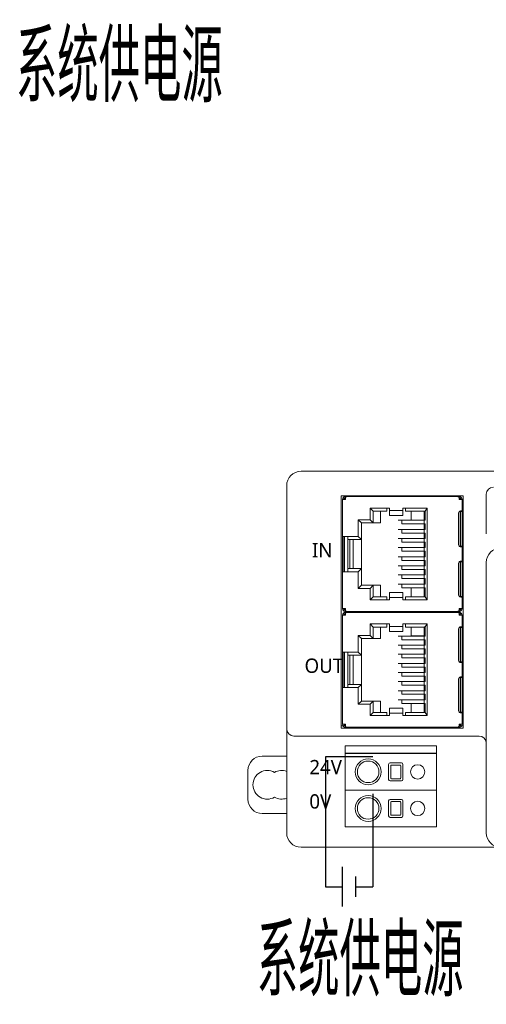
# Model space of a CAD drawing. Header units: millimetres. Extents: x 2293 to 4250, y -591 to 894.
# Tile 4 of 117: x 3946 to 4011, y -273 to -136. Entities that reach past the tile are written whole.
import ezdxf

# ---------------------------------------------------------------- set-up
doc = ezdxf.new("R2010")
doc.units = ezdxf.units.MM
doc.layers.add('1', color=7, linetype='Continuous', lineweight=13)
doc.styles.add('汉字标准样式', font='gbenor.shx', dxfattribs={"width": 0.8, "height": 5, "bigfont": 'gbcbig.shx'})

msp = doc.modelspace()

# ---------------------------------------------------------------- linework, layer by layer
at = {"color": 1}
for p, q in [((3995.25, -238.29), (3988.67, -238.29)), ((3988.67, -238.29), (3988.67, -256.41)), ((3995.25, -243.46), (3995.25, -256.41)), ((3988.67, -256.41), (3990.99, -256.41)), ((3992.88, -256.41), (3995.25, -256.41))]:
    msp.add_line(p, q, dxfattribs=at)
for p, q in [((3990.99, -253.66), (3990.99, -259.15)), ((3992.88, -254.98), (3992.88, -257.83))]:
    msp.add_line(p, q)
at = {"layer": '1', "color": 92, "linetype": 'Continuous', "lineweight": 13}
for p, q in [((3985.27, -198.5), (4083.67, -198.5)), ((3991.05, -207.57), (3991.05, -202.43)), ((3991.65, -202.03), (4007.1, -202.03)), ((3999.47, -203.98), (3997.57, -203.98)), ((4000.62, -205.31), (4000.62, -204.07)), ((3992.07, -208), (3992.07, -212.06)), ((4007.7, -211.1), (4007.7, -208.94)), ((3991.05, -217.63), (3991.05, -212.49)), ((4000.62, -215.98), (4000.62, -214.74)), ((4007.1, -218.03), (3991.65, -218.03)), ((4000.62, -221.45), (4000.62, -220.21)), ((3992.07, -224.14), (3992.07, -228.2)), ((4007.7, -227.24), (4007.7, -225.08)), ((3991.05, -233.77), (3991.05, -228.63)), ((4000.62, -232.12), (4000.62, -230.88)), ((3983.27, -236.4), (3983.27, -248.9)), ((4003.62, -236.75), (3991.92, -236.75)), ((3991.92, -237.8), (4003.62, -237.8)), ((3997.67, -239.15), (3999.27, -239.15)), ((3997.77, -239.55), (3997.77, -241.25)), ((3999.07, -239.45), (3997.87, -239.45)), ((3997.87, -239.45), (3999.07, -239.45)), ((3999.17, -241.25), (3999.17, -239.55)), ((3999.47, -239.35), (3999.47, -241.45)), ((3999.07, -241.35), (3997.87, -241.35)), ((3997.87, -241.35), (3999.07, -241.35)), ((3999.27, -241.65), (3997.67, -241.65)), ((3997.67, -244.25), (3999.27, -244.25)), ((3997.77, -244.65), (3997.77, -246.35)), ((3999.07, -244.55), (3997.87, -244.55)), ((3997.87, -244.55), (3999.07, -244.55)), ((3999.17, -246.35), (3999.17, -244.65)), ((3999.07, -246.45), (3997.87, -246.45)), ((3997.87, -246.45), (3999.07, -246.45)), ((3985.27, -250.9), (4010.24, -250.9))]:
    msp.add_line(p, q, dxfattribs=at)
at = {"layer": '1', "color": 7, "linetype": 'Continuous', "lineweight": 18}
for p, q in [((3985.27, -198.5), (4083.67, -198.5)), ((3983.27, -234.4), (3983.27, -200.5)), ((4011.07, -207.2), (4011.07, -201.7)), ((3990.87, -234.3), (3990.87, -201.9)), ((4007.87, -201.9), (3990.87, -201.9)), ((3991.05, -202.43), (3991.45, -202.43)), ((3991.05, -202.43), (3991.05, -207.57)), ((3991.31, -202.28), (3991.16, -202.14)), ((3991.45, -202.03), (3991.66, -202.03)), ((3991.45, -202.14), (3991.45, -202.03)), ((3991.45, -202.43), (3991.45, -202.14)), ((4007.09, -202.03), (3991.66, -202.03)), ((4007.09, -202.03), (4007.3, -202.03)), ((4007.3, -202.03), (4007.3, -202.14)), ((4007.3, -202.14), (4007.3, -202.43)), ((4007.3, -202.43), (4007.7, -202.43)), ((4007.58, -202.14), (4007.44, -202.28)), ((4007.7, -204.11), (4007.7, -202.43)), ((4007.87, -234.3), (4007.87, -201.9)), ((3994.89, -203.64), (3995.32, -204.07)), ((3994.89, -203.64), (3994.89, -205.24)), ((3997.57, -203.64), (3994.89, -203.64)), ((3995.32, -205.67), (3995.32, -204.07)), ((3995.32, -204.07), (3997.22, -204.07)), ((3996.32, -204.07), (3996.32, -205.67)), ((3997.22, -203.64), (3997.22, -204.07)), ((3997.57, -204.03), (3997.57, -203.64)), ((3997.57, -204.66), (3997.57, -204.03)), ((3999.47, -203.64), (3999.47, -204.03)), ((4002.85, -203.64), (3999.47, -203.64)), ((3999.47, -204.03), (3999.47, -204.66)), ((3999.82, -204.07), (3999.82, -203.64)), ((3999.82, -204.07), (4002.42, -204.07)), ((4000.62, -204.07), (4000.62, -205.31)), ((4002.42, -204.05), (4002.58, -204.05)), ((4002.42, -204.05), (4002.42, -204.07)), ((4002.42, -205.33), (4002.42, -204.07)), ((4002.85, -203.64), (4002.58, -204.05)), ((4002.58, -204.05), (4002.58, -205.33)), ((4002.85, -216.41), (4002.85, -203.64)), ((4007.21, -204.33), (4007.21, -208.73)), ((4007.42, -209.02), (4007.42, -204.03)), ((4007.5, -204.33), (4007.5, -204.11)), ((4007.5, -204.11), (4007.7, -204.11)), ((4007.5, -204.33), (4007.5, -208.73)), ((4007.7, -204.11), (4007.7, -204.33)), ((4007.7, -208.73), (4007.7, -204.33)), ((3993.67, -205.67), (3993.24, -205.24)), ((3993.24, -205.24), (3993.24, -207.57)), ((3994.89, -205.24), (3993.24, -205.24)), ((3993.67, -205.67), (3995.32, -205.67)), ((3993.67, -208), (3993.67, -205.67)), ((3995.32, -205.67), (3994.89, -205.24)), ((3995.32, -205.67), (3996.32, -205.67)), ((3997.57, -204.66), (3997.57, -204.67)), ((3997.57, -204.67), (3999.47, -204.67)), ((3998.81, -205.33), (4002.42, -205.33)), ((3999.32, -205.83), (3999.32, -205.33)), ((3999.32, -205.83), (4002.42, -205.83)), ((4002.42, -205.83), (3999.32, -205.83)), ((3999.47, -204.67), (3999.47, -204.66)), ((4000.02, -205.83), (4000.02, -205.83)), ((4000.75, -205.31), (4000.62, -205.31)), ((4000.62, -205.83), (4000.62, -205.83)), ((4002.3, -205.31), (4000.75, -205.31)), ((4002.42, -205.31), (4002.3, -205.31)), ((4002.42, -205.33), (4002.58, -205.33)), ((4002.42, -205.33), (4002.42, -205.83)), ((4002.58, -205.83), (4002.42, -205.83)), ((4002.42, -206.6), (4002.42, -205.83)), ((4002.58, -205.83), (4002.58, -206.6)), ((3998.81, -206.6), (4002.58, -206.6)), ((3999.32, -207.1), (3999.32, -206.6)), ((3999.32, -207.1), (4002.42, -207.1)), ((4002.42, -207.1), (3999.32, -207.1)), ((4002.42, -206.6), (4002.58, -206.6)), ((4002.42, -206.6), (4002.42, -207.1)), ((4002.58, -207.1), (4002.42, -207.1)), ((4002.42, -207.87), (4002.42, -207.1)), ((4002.58, -207.1), (4002.58, -207.87)), ((3991.05, -212.49), (3991.05, -207.57)), ((3991.45, -207.57), (3991.05, -207.57)), ((3991.25, -207.57), (3991.25, -212.49)), ((3991.32, -207.57), (3991.32, -212.49)), ((3993.24, -207.57), (3991.45, -207.57)), ((3991.77, -212.48), (3991.77, -207.57)), ((3991.78, -208), (3993.67, -208)), ((3992.07, -212.06), (3992.07, -208)), ((3992.52, -212.06), (3992.52, -208)), ((3993.67, -208), (3993.24, -207.57)), ((3993.67, -212.06), (3993.67, -208)), ((3998.81, -207.87), (4002.58, -207.87)), ((3999.32, -208.37), (3999.32, -207.87)), ((4002.42, -208.37), (3999.32, -208.37)), ((3999.32, -208.37), (4002.42, -208.37)), ((4002.42, -207.87), (4002.58, -207.87)), ((4002.42, -207.87), (4002.42, -208.37)), ((4002.58, -208.37), (4002.42, -208.37)), ((4002.42, -209.14), (4002.42, -208.37)), ((4002.58, -208.37), (4002.58, -209.14)), ((3998.81, -209.14), (4002.58, -209.14)), ((3999.32, -209.64), (3999.32, -209.14)), ((4002.42, -209.64), (3999.32, -209.64)), ((3999.32, -209.64), (4002.42, -209.64)), ((4002.42, -209.14), (4002.58, -209.14)), ((4002.42, -209.14), (4002.42, -209.64)), ((4002.58, -209.64), (4002.42, -209.64)), ((4002.42, -210.41), (4002.42, -209.64)), ((4002.58, -209.64), (4002.58, -210.41)), ((4007.5, -208.94), (4007.5, -208.73)), ((4007.7, -208.94), (4007.5, -208.94)), ((4007.7, -208.73), (4007.7, -208.94)), ((4007.7, -211.11), (4007.7, -208.94)), ((3998.81, -210.41), (4002.58, -210.41)), ((3999.32, -210.91), (3999.32, -210.41)), ((4002.42, -210.91), (3999.32, -210.91)), ((4002.42, -210.91), (3999.32, -210.91)), ((4002.42, -210.41), (4002.58, -210.41)), ((4002.42, -210.41), (4002.42, -210.91)), ((4002.58, -210.91), (4002.42, -210.91)), ((4002.42, -211.68), (4002.42, -210.91)), ((4002.58, -210.91), (4002.58, -211.68)), ((4007.21, -215.73), (4007.21, -211.33)), ((4007.42, -216), (4007.42, -211.06)), ((4007.5, -211.33), (4007.5, -211.11)), ((4007.5, -211.11), (4007.7, -211.11)), ((4007.5, -215.73), (4007.5, -211.33)), ((4007.7, -211.11), (4007.7, -211.33)), ((4007.7, -211.33), (4007.7, -215.73)), ((4011.07, -211.2), (4011.07, -248.9)), ((3991.05, -212.49), (3991.45, -212.49)), ((3991.05, -212.49), (3991.05, -217.63)), ((3991.45, -212.49), (3993.24, -212.49)), ((3993.67, -212.06), (3991.78, -212.06)), ((3993.24, -212.49), (3993.67, -212.06)), ((3993.24, -212.49), (3993.24, -214.82)), ((3993.67, -214.39), (3993.67, -212.06)), ((3998.81, -211.68), (4002.58, -211.68)), ((3999.32, -212.18), (3999.32, -211.68)), ((4002.42, -212.18), (3999.32, -212.18)), ((4002.42, -212.18), (3999.32, -212.18)), ((4002.42, -211.68), (4002.58, -211.68)), ((4002.42, -211.68), (4002.42, -212.18)), ((4002.58, -212.18), (4002.42, -212.18)), ((4002.42, -212.95), (4002.42, -212.18)), ((4002.58, -212.18), (4002.58, -212.95)), ((3998.81, -212.95), (4002.58, -212.95)), ((3999.32, -213.45), (3999.32, -212.95)), ((4002.42, -213.45), (3999.32, -213.45)), ((4002.42, -213.45), (3999.32, -213.45)), ((4002.42, -212.95), (4002.58, -212.95)), ((4002.42, -212.95), (4002.42, -213.45)), ((4002.58, -213.45), (4002.42, -213.45)), ((4002.42, -214.22), (4002.42, -213.45)), ((4002.58, -213.45), (4002.58, -214.22)), ((3993.24, -214.82), (3993.67, -214.39)), ((3993.24, -214.82), (3994.89, -214.82)), ((3995.32, -214.39), (3993.67, -214.39)), ((3994.89, -214.82), (3995.32, -214.39)), ((3994.89, -214.82), (3994.89, -216.41)), ((3995.32, -214.39), (3996.32, -214.39)), ((3995.32, -215.98), (3995.32, -214.39)), ((3996.32, -215.98), (3996.32, -214.39)), ((3999.47, -215.38), (3997.57, -215.38)), ((3997.57, -215.38), (3997.57, -215.39)), ((3997.57, -216.02), (3997.57, -215.39)), ((3998.81, -214.22), (4002.58, -214.22)), ((3999.32, -214.72), (3999.32, -214.22)), ((4002.42, -214.72), (3999.32, -214.72)), ((4002.42, -214.72), (3999.32, -214.72)), ((3999.47, -215.39), (3999.47, -215.38)), ((3999.47, -215.39), (3999.47, -216.02)), ((4000.02, -214.72), (4000.02, -214.72)), ((4000.62, -214.72), (4000.62, -214.72)), ((4000.62, -214.74), (4000.75, -214.74)), ((4000.62, -214.74), (4000.62, -215.98)), ((4000.75, -214.74), (4002.3, -214.74)), ((4002.3, -214.74), (4002.42, -214.74)), ((4002.42, -214.22), (4002.58, -214.22)), ((4002.42, -214.22), (4002.42, -214.72)), ((4002.58, -214.72), (4002.42, -214.72)), ((4002.42, -215.98), (4002.42, -214.72)), ((4002.58, -214.72), (4002.58, -216)), ((3995.32, -215.98), (3994.89, -216.41)), ((3994.89, -216.41), (3997.57, -216.41)), ((3997.22, -215.98), (3995.32, -215.98)), ((3997.22, -215.98), (3997.22, -216.41)), ((3997.57, -216.41), (3997.57, -216.02)), ((3997.57, -216.08), (3999.47, -216.08)), ((3999.47, -216.02), (3999.47, -216.41)), ((3999.47, -216.41), (4002.85, -216.41)), ((3999.82, -216.41), (3999.82, -215.98)), ((4002.42, -215.98), (3999.82, -215.98)), ((4002.42, -215.98), (4002.42, -216)), ((4002.58, -216), (4002.42, -216)), ((4002.58, -216), (4002.85, -216.41)), ((4007.5, -215.94), (4007.5, -215.73)), ((4007.7, -215.94), (4007.5, -215.94)), ((4007.7, -215.73), (4007.7, -215.94)), ((4007.7, -217.63), (4007.7, -215.94)), ((3991.45, -217.63), (3991.05, -217.63)), ((3991.16, -217.91), (3991.31, -217.77)), ((3991.45, -217.91), (3991.45, -217.63)), ((3991.45, -218.03), (3991.45, -217.91)), ((3991.66, -218.03), (3991.45, -218.03)), ((3991.45, -218.17), (3991.66, -218.17)), ((3991.45, -218.28), (3991.45, -218.17)), ((3991.66, -218.03), (4007.09, -218.03)), ((4007.09, -218.17), (3991.66, -218.17)), ((4007.3, -218.03), (4007.09, -218.03)), ((4007.09, -218.17), (4007.3, -218.17)), ((4007.3, -217.63), (4007.3, -217.91)), ((4007.7, -217.63), (4007.3, -217.63)), ((4007.3, -217.91), (4007.3, -218.03)), ((4007.3, -218.17), (4007.3, -218.28)), ((4007.44, -217.77), (4007.58, -217.91)), ((3991.05, -218.57), (3991.45, -218.57)), ((3991.05, -218.57), (3991.05, -223.71)), ((3991.31, -218.42), (3991.16, -218.28)), ((3991.45, -218.57), (3991.45, -218.28)), ((4007.3, -218.28), (4007.3, -218.57)), ((4007.3, -218.57), (4007.7, -218.57)), ((4007.58, -218.28), (4007.44, -218.42)), ((4007.7, -220.25), (4007.7, -218.57)), ((3994.89, -219.78), (3995.32, -220.21)), ((3994.89, -219.78), (3994.89, -221.38)), ((3997.57, -219.78), (3994.89, -219.78)), ((3995.32, -220.21), (3997.22, -220.21)), ((3995.32, -221.81), (3995.32, -220.21)), ((3996.32, -220.21), (3996.32, -221.81)), ((3997.22, -219.78), (3997.22, -220.21)), ((3997.57, -220.17), (3997.57, -219.78)), ((3999.47, -220.12), (3997.57, -220.12)), ((3997.57, -220.8), (3997.57, -220.17)), ((3997.57, -220.8), (3997.57, -220.81)), ((3997.57, -220.81), (3999.47, -220.81)), ((4002.85, -219.78), (3999.47, -219.78)), ((3999.47, -219.78), (3999.47, -220.17)), ((3999.47, -220.17), (3999.47, -220.8)), ((3999.47, -220.81), (3999.47, -220.8)), ((3999.82, -220.21), (3999.82, -219.78)), ((3999.82, -220.21), (4002.42, -220.21)), ((4000.62, -220.21), (4000.62, -221.45)), ((4002.42, -220.19), (4002.58, -220.19)), ((4002.42, -220.19), (4002.42, -220.21)), ((4002.42, -221.47), (4002.42, -220.21)), ((4002.85, -219.78), (4002.58, -220.19)), ((4002.58, -220.19), (4002.58, -221.47)), ((4002.85, -232.55), (4002.85, -219.78)), ((4007.21, -220.47), (4007.21, -224.87)), ((4007.42, -225.16), (4007.42, -220.17)), ((4007.5, -220.47), (4007.5, -220.25)), ((4007.5, -220.25), (4007.7, -220.25)), ((4007.5, -220.47), (4007.5, -224.87)), ((4007.7, -220.25), (4007.7, -220.47)), ((4007.7, -224.87), (4007.7, -220.47)), ((3993.67, -221.81), (3993.24, -221.38)), ((3993.24, -221.38), (3993.24, -223.71)), ((3994.89, -221.38), (3993.24, -221.38)), ((3993.67, -224.14), (3993.67, -221.81)), ((3993.67, -221.81), (3995.32, -221.81)), ((3995.32, -221.81), (3994.89, -221.38)), ((3995.32, -221.81), (3996.32, -221.81)), ((3998.81, -221.47), (4002.42, -221.47)), ((3999.32, -221.97), (3999.32, -221.47)), ((3999.32, -221.97), (4002.42, -221.97)), ((4002.42, -221.97), (3999.32, -221.97)), ((4000.02, -221.97), (4000.02, -221.97)), ((4000.75, -221.45), (4000.62, -221.45)), ((4000.62, -221.97), (4000.62, -221.97)), ((4002.3, -221.45), (4000.75, -221.45)), ((4002.42, -221.45), (4002.3, -221.45)), ((4002.42, -221.47), (4002.58, -221.47)), ((4002.42, -221.47), (4002.42, -221.97)), ((4002.42, -222.74), (4002.42, -221.97)), ((4002.58, -221.97), (4002.42, -221.97)), ((4002.58, -221.97), (4002.58, -222.74)), ((3991.05, -228.63), (3991.05, -223.71)), ((3991.45, -223.71), (3991.05, -223.71)), ((3991.25, -223.71), (3991.25, -228.63)), ((3991.32, -223.71), (3991.32, -228.63)), ((3993.24, -223.71), (3991.45, -223.71)), ((3991.77, -228.62), (3991.77, -223.71)), ((3993.67, -224.14), (3993.24, -223.71)), ((3998.81, -222.74), (4002.58, -222.74)), ((3999.32, -223.24), (3999.32, -222.74)), ((4002.42, -223.24), (3999.32, -223.24)), ((3999.32, -223.24), (4002.42, -223.24)), ((4002.42, -222.74), (4002.58, -222.74)), ((4002.42, -222.74), (4002.42, -223.24)), ((4002.42, -224.01), (4002.42, -223.24)), ((4002.58, -223.24), (4002.42, -223.24)), ((4002.58, -223.24), (4002.58, -224.01)), ((3991.78, -224.14), (3993.67, -224.14)), ((3992.07, -228.2), (3992.07, -224.14)), ((3992.52, -228.2), (3992.52, -224.14)), ((3993.67, -228.2), (3993.67, -224.14)), ((3998.81, -224.01), (4002.58, -224.01)), ((3999.32, -224.51), (3999.32, -224.01)), ((4002.42, -224.51), (3999.32, -224.51)), ((3999.32, -224.51), (4002.42, -224.51)), ((4002.42, -224.01), (4002.58, -224.01)), ((4002.42, -224.01), (4002.42, -224.51)), ((4002.42, -225.28), (4002.42, -224.51)), ((4002.58, -224.51), (4002.42, -224.51)), ((4002.58, -224.51), (4002.58, -225.28)), ((4007.5, -225.08), (4007.5, -224.87)), ((4007.7, -225.08), (4007.5, -225.08)), ((4007.7, -224.87), (4007.7, -225.08)), ((4007.7, -227.25), (4007.7, -225.08)), ((3998.81, -225.28), (4002.58, -225.28)), ((3999.32, -225.78), (3999.32, -225.28)), ((3999.32, -225.78), (4002.42, -225.78)), ((4002.42, -225.78), (3999.32, -225.78)), ((4002.42, -225.28), (4002.58, -225.28)), ((4002.42, -225.28), (4002.42, -225.78)), ((4002.42, -226.55), (4002.42, -225.78)), ((4002.58, -225.78), (4002.42, -225.78)), ((4002.58, -225.78), (4002.58, -226.55)), ((3998.81, -226.55), (4002.58, -226.55)), ((3998.81, -227.82), (4002.58, -227.82)), ((3999.32, -227.05), (3999.32, -226.55)), ((4002.42, -227.05), (3999.32, -227.05)), ((4002.42, -227.05), (3999.32, -227.05)), ((3999.32, -228.32), (3999.32, -227.82)), ((4002.42, -226.55), (4002.58, -226.55)), ((4002.42, -226.55), (4002.42, -227.05)), ((4002.42, -227.82), (4002.42, -227.05)), ((4002.58, -227.05), (4002.42, -227.05)), ((4002.42, -227.82), (4002.58, -227.82)), ((4002.42, -227.82), (4002.42, -228.32)), ((4002.58, -227.05), (4002.58, -227.82)), ((4007.21, -231.87), (4007.21, -227.47)), ((4007.42, -232.14), (4007.42, -227.2)), ((4007.5, -227.47), (4007.5, -227.25)), ((4007.5, -227.25), (4007.7, -227.25)), ((4007.5, -231.87), (4007.5, -227.47)), ((4007.7, -227.25), (4007.7, -227.47)), ((4007.7, -227.47), (4007.7, -231.87)), ((3991.05, -228.63), (3991.45, -228.63)), ((3991.05, -228.63), (3991.05, -233.77)), ((3991.45, -228.63), (3993.24, -228.63)), ((3993.67, -228.2), (3991.78, -228.2)), ((3993.24, -228.63), (3993.67, -228.2)), ((3993.24, -228.63), (3993.24, -230.96)), ((3993.67, -230.53), (3993.67, -228.2)), ((3998.81, -229.09), (4002.58, -229.09)), ((4002.42, -228.32), (3999.32, -228.32)), ((4002.42, -228.32), (3999.32, -228.32)), ((3999.32, -229.59), (3999.32, -229.09)), ((4002.42, -229.09), (4002.42, -228.32)), ((4002.58, -228.32), (4002.42, -228.32)), ((4002.42, -229.09), (4002.58, -229.09)), ((4002.42, -229.09), (4002.42, -229.59)), ((4002.58, -228.32), (4002.58, -229.09)), ((3993.24, -230.96), (3993.67, -230.53)), ((3995.32, -230.53), (3993.67, -230.53)), ((3994.89, -230.96), (3995.32, -230.53)), ((3995.32, -230.53), (3996.32, -230.53)), ((3995.32, -232.12), (3995.32, -230.53)), ((3996.32, -232.12), (3996.32, -230.53)), ((3998.81, -230.36), (4002.58, -230.36)), ((4002.42, -229.59), (3999.32, -229.59)), ((4002.42, -229.59), (3999.32, -229.59)), ((3999.32, -230.86), (3999.32, -230.36)), ((4002.42, -230.36), (4002.42, -229.59)), ((4002.58, -229.59), (4002.42, -229.59)), ((4002.42, -230.36), (4002.58, -230.36)), ((4002.42, -230.36), (4002.42, -230.86)), ((4002.58, -229.59), (4002.58, -230.36)), ((3993.24, -230.96), (3994.89, -230.96)), ((3994.89, -230.96), (3994.89, -232.55)), ((3999.47, -231.52), (3997.57, -231.52)), ((3997.57, -231.52), (3997.57, -231.53)), ((3997.57, -232.16), (3997.57, -231.53)), ((4002.42, -230.86), (3999.32, -230.86)), ((4002.42, -230.86), (3999.32, -230.86)), ((3999.47, -231.53), (3999.47, -231.52)), ((3999.47, -231.53), (3999.47, -232.16)), ((4000.02, -230.86), (4000.02, -230.86)), ((4000.62, -230.86), (4000.62, -230.86)), ((4000.62, -230.88), (4000.75, -230.88)), ((4000.62, -230.88), (4000.62, -232.12)), ((4000.75, -230.88), (4002.3, -230.88)), ((4002.3, -230.88), (4002.42, -230.88)), ((4002.42, -232.12), (4002.42, -230.86)), ((4002.58, -230.86), (4002.42, -230.86)), ((4002.58, -230.86), (4002.58, -232.14)), ((4007.5, -232.08), (4007.5, -231.87)), ((4007.7, -231.87), (4007.7, -232.08)), ((3995.32, -232.12), (3994.89, -232.55)), ((3994.89, -232.55), (3997.57, -232.55)), ((3997.22, -232.12), (3995.32, -232.12)), ((3997.22, -232.12), (3997.22, -232.55)), ((3997.57, -232.55), (3997.57, -232.16)), ((3997.57, -232.22), (3999.47, -232.22)), ((3999.47, -232.16), (3999.47, -232.55)), ((3999.47, -232.55), (4002.85, -232.55)), ((3999.82, -232.55), (3999.82, -232.12)), ((4002.42, -232.12), (3999.82, -232.12)), ((4002.42, -232.12), (4002.42, -232.14)), ((4002.58, -232.14), (4002.42, -232.14)), ((4002.58, -232.14), (4002.85, -232.55)), ((4007.7, -232.08), (4007.5, -232.08)), ((4007.7, -233.77), (4007.7, -232.08)), ((3983.27, -236.4), (3983.27, -234.4)), ((3990.87, -234), (3991.12, -234)), ((4007.87, -234.3), (3990.87, -234.3)), ((3991.45, -233.77), (3991.05, -233.77)), ((3991.16, -234.05), (3991.31, -233.91)), ((3991.45, -234.05), (3991.45, -233.77)), ((3991.45, -234.17), (3991.45, -234.05)), ((3991.66, -234.17), (3991.45, -234.17)), ((3991.66, -234.17), (4007.09, -234.17)), ((4007.3, -234.17), (4007.09, -234.17)), ((4007.7, -233.77), (4007.3, -233.77)), ((4007.3, -233.77), (4007.3, -234.05)), ((4007.3, -234.05), (4007.3, -234.17)), ((4007.44, -233.91), (4007.58, -234.05)), ((4007.62, -234), (4007.87, -234)), ((4010.07, -235.4), (3984.27, -235.4)), ((3983.27, -248.9), (3983.27, -236.4)), ((3991.42, -248.05), (3991.42, -236.75)), ((3991.42, -236.75), (4004.12, -236.75)), ((3991.52, -236.75), (3991.92, -236.75)), ((3991.92, -236.75), (4003.62, -236.75)), ((4003.62, -236.75), (4004.02, -236.75)), ((4004.12, -236.75), (4004.12, -248.05)), ((3983.27, -238.2), (3979.87, -238.2)), ((3991.42, -237.85), (3991.92, -237.85)), ((3991.52, -237.8), (3991.92, -237.8)), ((3991.92, -237.8), (4003.62, -237.8)), ((4003.62, -237.85), (3991.92, -237.85)), ((4003.62, -237.8), (4004.02, -237.8)), ((4003.62, -237.85), (4004.12, -237.85)), ((3977.87, -240.2), (3977.87, -244.2)), ((3997.47, -239.35), (3997.47, -241.45)), ((3999.27, -239.15), (3997.67, -239.15)), ((3997.77, -241.25), (3997.77, -239.55)), ((3997.87, -239.45), (3999.07, -239.45)), ((3999.17, -239.55), (3999.17, -241.25)), ((3999.47, -241.45), (3999.47, -239.35)), ((3999.07, -241.35), (3997.87, -241.35)), ((3991.92, -242.95), (3991.42, -242.95)), ((3991.42, -242.95), (3991.92, -242.95)), ((4003.62, -242.95), (3991.92, -242.95)), ((4003.62, -242.95), (3991.92, -242.95)), ((3997.67, -241.65), (3999.27, -241.65)), ((4004.12, -242.95), (4003.62, -242.95)), ((4003.62, -242.95), (4004.12, -242.95)), ((3999.27, -244.25), (3997.67, -244.25)), ((3997.47, -244.45), (3997.47, -246.55)), ((3997.77, -246.35), (3997.77, -244.65)), ((3997.87, -244.55), (3999.07, -244.55)), ((3999.17, -244.65), (3999.17, -246.35)), ((3999.47, -246.55), (3999.47, -244.45)), ((3979.87, -246.2), (3983.27, -246.2)), ((3997.67, -246.75), (3999.27, -246.75)), ((3999.07, -246.45), (3997.87, -246.45)), ((3991.92, -248.05), (3991.42, -248.05)), ((3991.92, -248.05), (3991.42, -248.05)), ((4003.62, -248.05), (3991.92, -248.05)), ((4004.12, -248.05), (4003.62, -248.05)), ((4004.12, -248.05), (4003.62, -248.05)), ((4010.24, -250.9), (3985.27, -250.9))]:
    msp.add_line(p, q, dxfattribs=at)
at = {"layer": '1', "color": 92, "linetype": 'Continuous', "lineweight": 13}
for centre, radius, start, end in [((3985.27, -200.5), 2, 90, 180), ((4013.07, -211.2), 2, 90, 180), ((3997.67, -239.35), 0.2, 90, 180), ((3997.87, -239.55), 0.1, 90, 180), ((3999.07, -239.55), 0.1, 0, 90), ((3999.27, -239.35), 0.2, 0, 90), ((3997.67, -241.45), 0.2, 180, 270), ((3997.87, -241.25), 0.1, 180, 270), ((3999.07, -241.25), 0.1, 270, 0), ((3999.27, -241.45), 0.2, 270, 0), ((3997.67, -244.45), 0.2, 90, 180), ((3999.27, -244.45), 0.2, 0, 90), ((3997.87, -244.65), 0.1, 90, 180), ((3999.07, -244.65), 0.1, 0, 90), ((3997.67, -246.55), 0.2, 180, 270), ((3997.87, -246.35), 0.1, 180, 270), ((3999.07, -246.35), 0.1, 270, 0), ((3999.27, -246.55), 0.2, 270, 0), ((3985.27, -248.9), 2, 180, 270), ((4013.07, -248.9), 2, 180, 270)]:
    msp.add_arc(centre, radius, start, end, dxfattribs=at)
at = {"layer": '1', "color": 7, "linetype": 'Continuous', "lineweight": 18}
for centre, radius, start, end in [((3985.27, -200.5), 2, 90, 180), ((4012.07, -201.7), 1, 90, 180), ((3991.45, -202.43), 0.4, 135, 180), ((3991.45, -202.43), 0.2, 135, 180), ((4007.3, -202.43), 0.2, 0, 45), ((4007.3, -202.43), 0.4, 0, 45), ((4007.51, -204.33), 0.3, 134.1378, 180), ((4007.51, -208.73), 0.3, 180, 225.8622), ((4013.07, -211.2), 2, 90, 180), ((4007.51, -211.33), 0.3, 134.1378, 180), ((4007.51, -215.73), 0.3, 180, 225.8622), ((3991.45, -217.63), 0.4, 180, 225), ((3991.45, -217.63), 0.2, 180, 225), ((4007.3, -217.63), 0.2, 315, 0), ((4007.3, -217.63), 0.4, 315, 0), ((3991.45, -218.57), 0.4, 135, 180), ((3991.45, -218.57), 0.2, 135, 180), ((4007.3, -218.57), 0.2, 0, 45), ((4007.3, -218.57), 0.4, 0, 45), ((4007.51, -220.47), 0.3, 134.1378, 180), ((4007.51, -224.87), 0.3, 180, 225.8622), ((4007.51, -227.47), 0.3, 134.1378, 180), ((4007.51, -231.87), 0.3, 180, 225.8622), ((3984.27, -234.4), 1, 180, 270), ((3991.45, -233.77), 0.4, 180, 225), ((3991.45, -233.77), 0.2, 180, 225), ((4007.3, -233.77), 0.2, 315, 0), ((4007.3, -233.77), 0.4, 315, 0), ((4010.07, -236.4), 1, 0, 90), ((3991.52, -236.85), 0.1, 90, 180), ((4004.02, -236.85), 0.1, 0, 90), ((3979.87, -240.2), 2, 90, 180), ((3991.52, -237.7), 0.1, 180, 270), ((3994.62, -240.4), 1.8, 0, 180), ((4004.02, -237.7), 0.1, 270, 0), ((3980.57, -242.2), 2, 60, 180), ((3982.57, -242.2), 2, 69.51, 120), ((3994.62, -240.4), 1.5, 0, 180), ((3997.67, -239.35), 0.2, 90, 180), ((3997.87, -239.55), 0.1, 90, 180), ((3999.07, -239.55), 0.1, 0, 90), ((3999.27, -239.35), 0.2, 0, 90), ((4001.52, -240.4), 1, 0, 180), ((3994.62, -240.4), 1.8, 180, 0), ((3994.62, -240.4), 1.5, 180, 270), ((3994.62, -240.4), 1.5, 270, 0), ((3997.67, -241.45), 0.2, 180, 270), ((3997.87, -241.25), 0.1, 180, 270), ((3999.07, -241.25), 0.1, 270, 0), ((3999.27, -241.45), 0.2, 270, 0), ((4001.52, -240.4), 1, 180, 0), ((3980.57, -242.2), 2, 180, 300), ((3979.87, -244.2), 2, 180, 270), ((3982.57, -242.2), 2, 240, 290.49), ((3994.62, -245.5), 1.8, 0, 180), ((3994.62, -245.5), 1.5, 0, 180), ((3997.67, -244.45), 0.2, 90, 180), ((3999.27, -244.45), 0.2, 0, 90), ((3994.62, -245.5), 1.8, 180, 0), ((3994.62, -245.5), 1.5, 180, 270), ((3994.62, -245.5), 1.5, 270, 0), ((3997.87, -244.65), 0.1, 90, 180), ((3999.07, -244.65), 0.1, 0, 90), ((4001.52, -245.5), 1, 0, 180), ((4001.52, -245.5), 1, 180, 0), ((3997.67, -246.55), 0.2, 180, 270), ((3997.87, -246.35), 0.1, 180, 270), ((3999.07, -246.35), 0.1, 270, 0), ((3999.27, -246.55), 0.2, 270, 0), ((3985.27, -248.9), 2, 180, 270), ((4013.07, -248.9), 2, 180, 270)]:
    msp.add_arc(centre, radius, start, end, dxfattribs=at)
for points, knots in [([(3991.16, -202.14), (3991.18, -202.12), (3991.2, -202.11), (3991.25, -202.08), (3991.27, -202.07), (3991.31, -202.05), (3991.32, -202.05), (3991.34, -202.04), (3991.36, -202.04), (3991.4, -202.03), (3991.42, -202.03), (3991.45, -202.03)], [0, 0, 0, 0, 0.25, 0.25, 0.5, 0.5, 0.625, 0.625, 0.75, 0.75, 1, 1, 1, 1]), ([(3991.45, -202.23), (3991.43, -202.23), (3991.42, -202.23), (3991.4, -202.23), (3991.38, -202.24), (3991.36, -202.25), (3991.35, -202.25), (3991.33, -202.27), (3991.32, -202.28), (3991.31, -202.28)], [0, 0, 0, 0, 0.25, 0.25, 0.5, 0.5, 0.75, 0.75, 1, 1, 1, 1]), ([(3991.66, -202.03), (3991.64, -202.03), (3991.62, -202.03), (3991.59, -202.04), (3991.57, -202.05), (3991.54, -202.06), (3991.53, -202.07), (3991.52, -202.08), (3991.51, -202.09), (3991.48, -202.11), (3991.47, -202.12), (3991.45, -202.14)], [0, 0, 0, 0, 0.25, 0.25, 0.5, 0.5, 0.625, 0.625, 0.75, 0.75, 1, 1, 1, 1]), ([(4007.3, -202.14), (4007.28, -202.12), (4007.26, -202.11), (4007.23, -202.08), (4007.21, -202.07), (4007.18, -202.05), (4007.18, -202.05), (4007.16, -202.04), (4007.15, -202.04), (4007.12, -202.03), (4007.11, -202.03), (4007.09, -202.03)], [0, 0, 0, 0, 0.25, 0.25, 0.5, 0.5, 0.625, 0.625, 0.75, 0.75, 1, 1, 1, 1]), ([(4007.3, -202.03), (4007.32, -202.03), (4007.35, -202.03), (4007.4, -202.04), (4007.43, -202.05), (4007.46, -202.06), (4007.47, -202.07), (4007.5, -202.08), (4007.51, -202.09), (4007.54, -202.11), (4007.56, -202.12), (4007.58, -202.14)], [0, 0, 0, 0, 0.25, 0.25, 0.5, 0.5, 0.625, 0.625, 0.75, 0.75, 1, 1, 1, 1]), ([(4007.44, -202.28), (4007.43, -202.28), (4007.42, -202.27), (4007.4, -202.25), (4007.39, -202.25), (4007.36, -202.24), (4007.35, -202.23), (4007.32, -202.23), (4007.31, -202.23), (4007.3, -202.23)], [0, 0, 0, 0, 0.25, 0.25, 0.5, 0.5, 0.75, 0.75, 1, 1, 1, 1]), ([(4007.7, -204.11), (4007.7, -204.1), (4007.7, -204.08), (4007.69, -204.07), (4007.69, -204.06), (4007.68, -204.05), (4007.67, -204.05), (4007.66, -204.04), (4007.66, -204.04), (4007.65, -204.04), (4007.65, -204.03), (4007.64, -204.03), (4007.64, -204.03), (4007.62, -204.03), (4007.6, -204.03), (4007.57, -204.03), (4007.56, -204.03), (4007.54, -204.03), (4007.53, -204.03), (4007.51, -204.03), (4007.49, -204.03), (4007.47, -204.04), (4007.46, -204.04), (4007.43, -204.05), (4007.42, -204.05), (4007.4, -204.06), (4007.38, -204.07), (4007.35, -204.08), (4007.32, -204.1), (4007.3, -204.11)], [0, 0, 0, 0, 0.125, 0.125, 0.1875, 0.1875, 0.25, 0.25, 0.3125, 0.3125, 0.34375, 0.34375, 0.375, 0.375, 0.5, 0.5, 0.5625, 0.5625, 0.625, 0.625, 0.6875, 0.6875, 0.75, 0.75, 0.8125, 0.8125, 0.875, 0.875, 1, 1, 1, 1]), ([(4007.3, -208.94), (4007.32, -208.96), (4007.35, -208.97), (4007.38, -208.98), (4007.4, -208.99), (4007.42, -209), (4007.43, -209), (4007.46, -209.01), (4007.47, -209.01), (4007.49, -209.02), (4007.49, -209.02), (4007.51, -209.02), (4007.51, -209.02), (4007.54, -209.02), (4007.56, -209.03), (4007.59, -209.03), (4007.6, -209.03), (4007.62, -209.02), (4007.62, -209.02), (4007.64, -209.02), (4007.65, -209.02), (4007.66, -209.01), (4007.66, -209.01), (4007.67, -209), (4007.68, -209), (4007.69, -208.99), (4007.69, -208.98), (4007.7, -208.97), (4007.7, -208.96), (4007.7, -208.94)], [0, 0, 0, 0, 0.125, 0.125, 0.1875, 0.1875, 0.25, 0.25, 0.3125, 0.3125, 0.34375, 0.34375, 0.375, 0.375, 0.5, 0.5, 0.5625, 0.5625, 0.625, 0.625, 0.6875, 0.6875, 0.75, 0.75, 0.8125, 0.8125, 0.875, 0.875, 1, 1, 1, 1]), ([(4007.3, -211.11), (4007.32, -211.1), (4007.35, -211.08), (4007.38, -211.07), (4007.4, -211.06), (4007.42, -211.05), (4007.43, -211.05), (4007.46, -211.04), (4007.47, -211.04), (4007.49, -211.04), (4007.49, -211.03), (4007.51, -211.03), (4007.51, -211.03), (4007.54, -211.03), (4007.56, -211.03), (4007.59, -211.03), (4007.6, -211.03), (4007.62, -211.03), (4007.62, -211.03), (4007.64, -211.03), (4007.65, -211.03), (4007.66, -211.04), (4007.66, -211.04), (4007.67, -211.05), (4007.68, -211.05), (4007.69, -211.06), (4007.69, -211.07), (4007.7, -211.08), (4007.7, -211.1), (4007.7, -211.11)], [0, 0, 0, 0, 0.125, 0.125, 0.1875, 0.1875, 0.25, 0.25, 0.3125, 0.3125, 0.34375, 0.34375, 0.375, 0.375, 0.5, 0.5, 0.5625, 0.5625, 0.625, 0.625, 0.6875, 0.6875, 0.75, 0.75, 0.8125, 0.8125, 0.875, 0.875, 1, 1, 1, 1]), ([(4007.48, -211.04), (4007.48, -211.04), (4007.48, -211.04), (4007.48, -211.04), (4007.48, -211.05), (4007.49, -211.05), (4007.49, -211.06), (4007.49, -211.07), (4007.49, -211.07), (4007.5, -211.09), (4007.5, -211.1), (4007.5, -211.11)], [0, 0, 0, 0, 0.01599, 0.01599, 0.212792, 0.212792, 0.409594, 0.409594, 0.606396, 0.606396, 1, 1, 1, 1]), ([(4007.7, -215.94), (4007.7, -215.96), (4007.7, -215.97), (4007.69, -215.98), (4007.69, -215.99), (4007.68, -216), (4007.67, -216), (4007.66, -216.01), (4007.66, -216.01), (4007.65, -216.02), (4007.65, -216.02), (4007.64, -216.02), (4007.64, -216.02), (4007.62, -216.02), (4007.6, -216.03), (4007.57, -216.03), (4007.56, -216.03), (4007.54, -216.02), (4007.53, -216.02), (4007.51, -216.02), (4007.49, -216.02), (4007.47, -216.01), (4007.46, -216.01), (4007.43, -216), (4007.42, -216), (4007.4, -215.99), (4007.38, -215.98), (4007.35, -215.97), (4007.32, -215.96), (4007.3, -215.94)], [0, 0, 0, 0, 0.125, 0.125, 0.1875, 0.1875, 0.25, 0.25, 0.3125, 0.3125, 0.34375, 0.34375, 0.375, 0.375, 0.5, 0.5, 0.5625, 0.5625, 0.625, 0.625, 0.6875, 0.6875, 0.75, 0.75, 0.8125, 0.8125, 0.875, 0.875, 1, 1, 1, 1]), ([(4007.5, -215.94), (4007.5, -215.95), (4007.5, -215.96), (4007.49, -215.98), (4007.49, -215.98), (4007.49, -215.99), (4007.49, -216), (4007.48, -216.01), (4007.48, -216.01), (4007.48, -216.01), (4007.48, -216.01), (4007.48, -216.01)], [0, 0, 0, 0, 0.392872, 0.392872, 0.589308, 0.589308, 0.785744, 0.785744, 0.98218, 0.98218, 1, 1, 1, 1]), ([(3991.45, -218.03), (3991.42, -218.03), (3991.4, -218.02), (3991.34, -218.01), (3991.32, -218.01), (3991.28, -217.99), (3991.27, -217.98), (3991.25, -217.97), (3991.24, -217.97), (3991.2, -217.94), (3991.18, -217.93), (3991.16, -217.91)], [0, 0, 0, 0, 0.25, 0.25, 0.5, 0.5, 0.625, 0.625, 0.75, 0.75, 1, 1, 1, 1]), ([(3991.16, -218.28), (3991.18, -218.26), (3991.2, -218.25), (3991.25, -218.22), (3991.27, -218.21), (3991.31, -218.19), (3991.32, -218.19), (3991.34, -218.18), (3991.36, -218.18), (3991.4, -218.17), (3991.42, -218.17), (3991.45, -218.17)], [0, 0, 0, 0, 0.25, 0.25, 0.5, 0.5, 0.625, 0.625, 0.75, 0.75, 1, 1, 1, 1]), ([(3991.31, -217.77), (3991.32, -217.78), (3991.33, -217.78), (3991.35, -217.8), (3991.36, -217.81), (3991.38, -217.82), (3991.4, -217.82), (3991.42, -217.82), (3991.43, -217.83), (3991.45, -217.83)], [0, 0, 0, 0, 0.25, 0.25, 0.5, 0.5, 0.75, 0.75, 1, 1, 1, 1]), ([(3991.45, -217.91), (3991.47, -217.93), (3991.48, -217.94), (3991.52, -217.97), (3991.53, -217.99), (3991.56, -218), (3991.57, -218), (3991.59, -218.01), (3991.6, -218.02), (3991.62, -218.02), (3991.64, -218.03), (3991.66, -218.03)], [0, 0, 0, 0, 0.25, 0.25, 0.5, 0.5, 0.625, 0.625, 0.75, 0.75, 1, 1, 1, 1]), ([(3991.66, -218.17), (3991.64, -218.17), (3991.62, -218.17), (3991.59, -218.18), (3991.57, -218.19), (3991.54, -218.2), (3991.53, -218.21), (3991.52, -218.22), (3991.51, -218.23), (3991.48, -218.25), (3991.47, -218.26), (3991.45, -218.28)], [0, 0, 0, 0, 0.25, 0.25, 0.5, 0.5, 0.625, 0.625, 0.75, 0.75, 1, 1, 1, 1]), ([(4007.09, -218.03), (4007.11, -218.03), (4007.12, -218.02), (4007.16, -218.01), (4007.18, -218.01), (4007.2, -217.99), (4007.21, -217.98), (4007.23, -217.97), (4007.24, -217.97), (4007.26, -217.94), (4007.28, -217.93), (4007.3, -217.91)], [0, 0, 0, 0, 0.25, 0.25, 0.5, 0.5, 0.625, 0.625, 0.75, 0.75, 1, 1, 1, 1]), ([(4007.3, -218.28), (4007.28, -218.26), (4007.26, -218.25), (4007.23, -218.22), (4007.21, -218.21), (4007.18, -218.19), (4007.18, -218.19), (4007.16, -218.18), (4007.15, -218.18), (4007.12, -218.17), (4007.11, -218.17), (4007.09, -218.17)], [0, 0, 0, 0, 0.25, 0.25, 0.5, 0.5, 0.625, 0.625, 0.75, 0.75, 1, 1, 1, 1]), ([(4007.3, -217.83), (4007.31, -217.83), (4007.32, -217.82), (4007.35, -217.82), (4007.36, -217.82), (4007.39, -217.81), (4007.4, -217.8), (4007.42, -217.78), (4007.43, -217.78), (4007.44, -217.77)], [0, 0, 0, 0, 0.25, 0.25, 0.5, 0.5, 0.75, 0.75, 1, 1, 1, 1]), ([(4007.58, -217.91), (4007.56, -217.93), (4007.54, -217.94), (4007.5, -217.97), (4007.48, -217.99), (4007.44, -218), (4007.43, -218), (4007.4, -218.01), (4007.39, -218.02), (4007.35, -218.02), (4007.32, -218.03), (4007.3, -218.03)], [0, 0, 0, 0, 0.25, 0.25, 0.5, 0.5, 0.625, 0.625, 0.75, 0.75, 1, 1, 1, 1]), ([(4007.3, -218.17), (4007.32, -218.17), (4007.35, -218.17), (4007.4, -218.18), (4007.43, -218.19), (4007.46, -218.2), (4007.47, -218.21), (4007.5, -218.22), (4007.51, -218.23), (4007.54, -218.25), (4007.56, -218.26), (4007.58, -218.28)], [0, 0, 0, 0, 0.25, 0.25, 0.5, 0.5, 0.625, 0.625, 0.75, 0.75, 1, 1, 1, 1]), ([(3991.45, -218.37), (3991.43, -218.37), (3991.42, -218.37), (3991.4, -218.37), (3991.38, -218.38), (3991.36, -218.39), (3991.35, -218.39), (3991.33, -218.41), (3991.32, -218.42), (3991.31, -218.42)], [0, 0, 0, 0, 0.25, 0.25, 0.5, 0.5, 0.75, 0.75, 1, 1, 1, 1]), ([(4007.44, -218.42), (4007.43, -218.42), (4007.42, -218.41), (4007.4, -218.39), (4007.39, -218.39), (4007.36, -218.38), (4007.35, -218.37), (4007.32, -218.37), (4007.31, -218.37), (4007.3, -218.37)], [0, 0, 0, 0, 0.25, 0.25, 0.5, 0.5, 0.75, 0.75, 1, 1, 1, 1]), ([(4007.7, -220.25), (4007.7, -220.24), (4007.7, -220.22), (4007.69, -220.21), (4007.69, -220.2), (4007.68, -220.19), (4007.67, -220.19), (4007.66, -220.18), (4007.66, -220.18), (4007.65, -220.18), (4007.65, -220.17), (4007.64, -220.17), (4007.64, -220.17), (4007.62, -220.17), (4007.6, -220.17), (4007.57, -220.17), (4007.56, -220.17), (4007.54, -220.17), (4007.53, -220.17), (4007.51, -220.17), (4007.49, -220.17), (4007.47, -220.18), (4007.46, -220.18), (4007.43, -220.19), (4007.42, -220.19), (4007.4, -220.2), (4007.38, -220.21), (4007.35, -220.22), (4007.32, -220.24), (4007.3, -220.25)], [0, 0, 0, 0, 0.125, 0.125, 0.1875, 0.1875, 0.25, 0.25, 0.3125, 0.3125, 0.34375, 0.34375, 0.375, 0.375, 0.5, 0.5, 0.5625, 0.5625, 0.625, 0.625, 0.6875, 0.6875, 0.75, 0.75, 0.8125, 0.8125, 0.875, 0.875, 1, 1, 1, 1]), ([(4007.3, -225.08), (4007.32, -225.1), (4007.35, -225.11), (4007.38, -225.12), (4007.4, -225.13), (4007.42, -225.14), (4007.43, -225.14), (4007.46, -225.15), (4007.47, -225.15), (4007.49, -225.16), (4007.49, -225.16), (4007.51, -225.16), (4007.51, -225.16), (4007.54, -225.16), (4007.56, -225.17), (4007.59, -225.17), (4007.6, -225.17), (4007.62, -225.16), (4007.62, -225.16), (4007.64, -225.16), (4007.65, -225.16), (4007.66, -225.15), (4007.66, -225.15), (4007.67, -225.14), (4007.68, -225.14), (4007.69, -225.13), (4007.69, -225.12), (4007.7, -225.11), (4007.7, -225.1), (4007.7, -225.08)], [0, 0, 0, 0, 0.125, 0.125, 0.1875, 0.1875, 0.25, 0.25, 0.3125, 0.3125, 0.34375, 0.34375, 0.375, 0.375, 0.5, 0.5, 0.5625, 0.5625, 0.625, 0.625, 0.6875, 0.6875, 0.75, 0.75, 0.8125, 0.8125, 0.875, 0.875, 1, 1, 1, 1]), ([(4007.3, -227.25), (4007.32, -227.24), (4007.35, -227.22), (4007.38, -227.21), (4007.4, -227.2), (4007.42, -227.19), (4007.43, -227.19), (4007.46, -227.18), (4007.47, -227.18), (4007.49, -227.18), (4007.49, -227.17), (4007.51, -227.17), (4007.51, -227.17), (4007.54, -227.17), (4007.56, -227.17), (4007.59, -227.17), (4007.6, -227.17), (4007.62, -227.17), (4007.62, -227.17), (4007.64, -227.17), (4007.65, -227.17), (4007.66, -227.18), (4007.66, -227.18), (4007.67, -227.19), (4007.68, -227.19), (4007.69, -227.2), (4007.69, -227.21), (4007.7, -227.22), (4007.7, -227.24), (4007.7, -227.25)], [0, 0, 0, 0, 0.125, 0.125, 0.1875, 0.1875, 0.25, 0.25, 0.3125, 0.3125, 0.34375, 0.34375, 0.375, 0.375, 0.5, 0.5, 0.5625, 0.5625, 0.625, 0.625, 0.6875, 0.6875, 0.75, 0.75, 0.8125, 0.8125, 0.875, 0.875, 1, 1, 1, 1]), ([(4007.48, -227.18), (4007.48, -227.18), (4007.48, -227.18), (4007.48, -227.18), (4007.48, -227.19), (4007.49, -227.19), (4007.49, -227.2), (4007.49, -227.21), (4007.49, -227.21), (4007.5, -227.23), (4007.5, -227.24), (4007.5, -227.25)], [0, 0, 0, 0, 0.01599, 0.01599, 0.212792, 0.212792, 0.409594, 0.409594, 0.606396, 0.606396, 1, 1, 1, 1]), ([(4007.7, -232.08), (4007.7, -232.1), (4007.7, -232.11), (4007.69, -232.12), (4007.69, -232.13), (4007.68, -232.14), (4007.67, -232.14), (4007.66, -232.15), (4007.66, -232.15), (4007.65, -232.16), (4007.65, -232.16), (4007.64, -232.16), (4007.64, -232.16), (4007.62, -232.16), (4007.6, -232.17), (4007.57, -232.17), (4007.56, -232.17), (4007.54, -232.16), (4007.53, -232.16), (4007.51, -232.16), (4007.49, -232.16), (4007.47, -232.15), (4007.46, -232.15), (4007.43, -232.14), (4007.42, -232.14), (4007.4, -232.13), (4007.38, -232.12), (4007.35, -232.11), (4007.32, -232.1), (4007.3, -232.08)], [0, 0, 0, 0, 0.125, 0.125, 0.1875, 0.1875, 0.25, 0.25, 0.3125, 0.3125, 0.34375, 0.34375, 0.375, 0.375, 0.5, 0.5, 0.5625, 0.5625, 0.625, 0.625, 0.6875, 0.6875, 0.75, 0.75, 0.8125, 0.8125, 0.875, 0.875, 1, 1, 1, 1]), ([(4007.5, -232.08), (4007.5, -232.09), (4007.5, -232.1), (4007.49, -232.12), (4007.49, -232.12), (4007.49, -232.13), (4007.49, -232.14), (4007.48, -232.15), (4007.48, -232.15), (4007.48, -232.15), (4007.48, -232.15), (4007.48, -232.15)], [0, 0, 0, 0, 0.392872, 0.392872, 0.589308, 0.589308, 0.785744, 0.785744, 0.98218, 0.98218, 1, 1, 1, 1]), ([(3991.45, -234.17), (3991.42, -234.17), (3991.4, -234.16), (3991.34, -234.15), (3991.32, -234.15), (3991.28, -234.13), (3991.27, -234.12), (3991.25, -234.11), (3991.24, -234.11), (3991.2, -234.08), (3991.18, -234.07), (3991.16, -234.05)], [0, 0, 0, 0, 0.25, 0.25, 0.5, 0.5, 0.625, 0.625, 0.75, 0.75, 1, 1, 1, 1]), ([(3991.31, -233.91), (3991.32, -233.92), (3991.33, -233.92), (3991.35, -233.94), (3991.36, -233.95), (3991.38, -233.96), (3991.4, -233.96), (3991.42, -233.96), (3991.43, -233.97), (3991.45, -233.97)], [0, 0, 0, 0, 0.25, 0.25, 0.5, 0.5, 0.75, 0.75, 1, 1, 1, 1]), ([(3991.45, -234.05), (3991.47, -234.07), (3991.48, -234.08), (3991.52, -234.11), (3991.53, -234.13), (3991.56, -234.14), (3991.57, -234.14), (3991.59, -234.15), (3991.6, -234.16), (3991.62, -234.16), (3991.64, -234.17), (3991.66, -234.17)], [0, 0, 0, 0, 0.25, 0.25, 0.5, 0.5, 0.625, 0.625, 0.75, 0.75, 1, 1, 1, 1]), ([(4007.09, -234.17), (4007.11, -234.17), (4007.12, -234.16), (4007.16, -234.15), (4007.18, -234.15), (4007.2, -234.13), (4007.21, -234.12), (4007.23, -234.11), (4007.24, -234.11), (4007.26, -234.08), (4007.28, -234.07), (4007.3, -234.05)], [0, 0, 0, 0, 0.25, 0.25, 0.5, 0.5, 0.625, 0.625, 0.75, 0.75, 1, 1, 1, 1]), ([(4007.3, -233.97), (4007.31, -233.97), (4007.32, -233.96), (4007.35, -233.96), (4007.36, -233.96), (4007.39, -233.95), (4007.4, -233.94), (4007.42, -233.92), (4007.43, -233.92), (4007.44, -233.91)], [0, 0, 0, 0, 0.25, 0.25, 0.5, 0.5, 0.75, 0.75, 1, 1, 1, 1]), ([(4007.58, -234.05), (4007.56, -234.07), (4007.54, -234.08), (4007.5, -234.11), (4007.48, -234.13), (4007.44, -234.14), (4007.43, -234.14), (4007.4, -234.15), (4007.39, -234.16), (4007.35, -234.16), (4007.32, -234.17), (4007.3, -234.17)], [0, 0, 0, 0, 0.25, 0.25, 0.5, 0.5, 0.625, 0.625, 0.75, 0.75, 1, 1, 1, 1]), ([(4013.07, -250.9), (4013.06, -250.9), (4013.05, -250.9), (4013.03, -250.9), (4013, -250.9), (4012.96, -250.9), (4012.9, -250.9), (4012.85, -250.9), (4012.76, -250.9), (4012.72, -250.9), (4012.63, -250.9), (4012.58, -250.9), (4012.34, -250.9), (4012.14, -250.9), (4011.84, -250.9), (4011.78, -250.9), (4011.69, -250.9), (4011.66, -250.9), (4011.6, -250.9), (4011.56, -250.9), (4011.4, -250.9), (4011.27, -250.9), (4011.09, -250.9), (4011.06, -250.9), (4010.99, -250.9), (4010.95, -250.9), (4010.84, -250.9), (4010.77, -250.9), (4010.55, -250.9), (4010.4, -250.9), (4010.24, -250.9)], [0, 0, 0, 0, 0.015625, 0.015625, 0.03125, 0.0625, 0.0625, 0.125, 0.125, 0.1875, 0.1875, 0.25, 0.25, 0.5, 0.5, 0.5625, 0.5625, 0.59375, 0.59375, 0.625, 0.625, 0.75, 0.75, 0.78125, 0.78125, 0.8125, 0.8125, 0.875, 0.875, 1, 1, 1, 1])]:
    msp.add_open_spline(points, degree=3, knots=knots, dxfattribs=at)
for points in [[(3991.82, -207.57), (3991.81, -207.57), (3991.79, -207.57), (3991.77, -207.57)], [(3991.77, -207.98), (3991.77, -207.99), (3991.77, -207.99), (3991.78, -208)], [(3991.78, -212.06), (3991.77, -212.06), (3991.77, -212.07), (3991.77, -212.07)], [(3991.77, -212.48), (3991.79, -212.49), (3991.81, -212.49), (3991.82, -212.49)], [(3991.82, -223.71), (3991.81, -223.71), (3991.79, -223.71), (3991.77, -223.71)], [(3991.77, -224.12), (3991.77, -224.13), (3991.77, -224.13), (3991.78, -224.14)], [(3991.78, -228.2), (3991.77, -228.2), (3991.77, -228.21), (3991.77, -228.21)], [(3991.77, -228.62), (3991.79, -228.63), (3991.81, -228.63), (3991.82, -228.63)]]:
    msp.add_open_spline(points, degree=3, dxfattribs=at)

# ---------------------------------------------------------------- texts
at = {"color": 7, "linetype": 'Continuous', "lineweight": 13, "char_height": 10, "width": 42.5695, "attachment_point": 1, "style": '汉字标准样式'}
for insert in [(3945.57, -137.05), (3979.11, -261.71)]:
    msp.add_mtext('系统供电源', dxfattribs=dict(at, insert=insert))
at = {"char_height": 2, "width": 4.7085, "attachment_point": 1}
for s, insert in [('{\\f@Microsoft YaHei|b0|i0|c134|p34;IN}', (3986.79, -208.5)), ('{\\f@Microsoft YaHei|b0|i0|c134|p34;OUT}', (3985.76, -224.6)), ('{\\f@Microsoft YaHei|b0|i0|c134|p34;24V}', (3986.43, -238.74)), ('{\\f@Microsoft YaHei|b0|i0|c134|p34;0V}', (3986.43, -243.52))]:
    msp.add_mtext(s, dxfattribs=dict(at, insert=insert))

doc.saveas('drawing.dxf')
